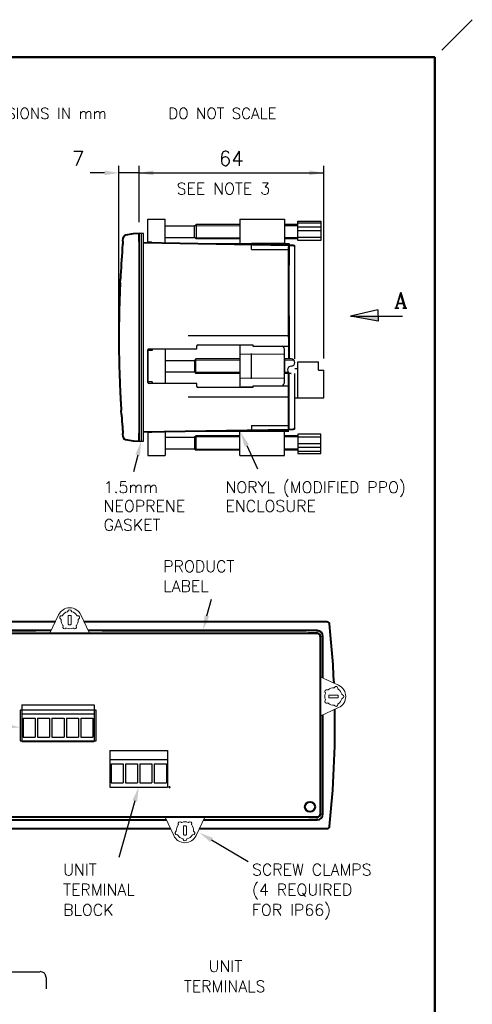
# Model space of a CAD drawing. Extents: x 0 to 196, y 0 to 279.
# Tile 4 of 4: x 117 to 196, y 108 to 279. Entities that reach past the tile are written whole.
import ezdxf
from ezdxf.enums import TextEntityAlignment as Align

# ---------------------------------------------------------------- set-up
doc = ezdxf.new("R2010")
doc.units = 0
doc.header["$LTSCALE"] = 0.5
doc.header["$MEASUREMENT"] = 0
doc.linetypes.add('CENTER2', pattern=[28.575, 19.05, -3.175, 3.175, -3.175])
doc.layers.get('DEFPOINTS').update_dxf_attribs({"color": 75})
for name, color, linetype in [('CENTER', 5, 'CENTER2'), ('FINE', 244, 'Continuous'), ('FORMAT', 7, 'Continuous'), ('TEXT', 5, 'Continuous')]:
    doc.layers.add(name, color=color, linetype=linetype)
doc.layers.add('Clamp', color=1, linetype='Continuous', lineweight=20)
doc.layers.add('OBJECT', color=1, linetype='Continuous', lineweight=50)
doc.styles.add('ROMANC', font='romanc', dxfattribs={"height": 3})
doc.styles.add('ROMANS', font='romans', dxfattribs={"height": 2.5})
doc.dimstyles.get("Standard").update_dxf_attribs({"dimtxt": 0.18, "dimasz": 0.18, "dimexe": 0.18, "dimexo": 0.0625, "dimgap": 0.09, "dimtad": 0, "dimtih": 1, "dimtoh": 1, "dimdec": 4, "dimzin": 0, "dimdsep": 46, "dimtxsty": 'Standard', "dimcen": 0.09, "dimadec": 0, "dimazin": 0, "dimtfac": 1, "dimtdec": 4, "dimtofl": 0, "dimtmove": 0, "dimatfit": 3, "dimfxl": 0, "dimtolj": 1, "dimtzin": 0, "dimarcsym": 0})

# ---------------------------------------------------------------- blocks, each defined once
blk = doc.blocks.new('FORMAT-FIXED')
at = {"layer": 'DEFPOINTS'}
blk.add_line((190.6, 273.46), (195.87, 278.74), dxfattribs=at)
at = {"layer": 'FORMAT', "color": 1, "lineweight": 50}
for p in [(6.5, 272.24), (189.37, 6.5)]:
    blk.add_line(p, (189.37, 272.24), dxfattribs=at)
blk = doc.blocks.new('PROJECTION')
at = {"layer": 'CENTER', "ltscale": 0.5}
blk.add_line((4.28, 4.28), (4.28, -4.27), dxfattribs=at)
at = {"layer": 'CENTER'}
blk.add_line((23.35, 0), (0, 0), dxfattribs=at)
at = {"layer": 'FORMAT'}
for p, q in [((16.41, 1.42), (21.92, 2.85)), ((21.92, 2.85), (21.92, -2.85)), ((16.41, 1.42), (16.41, -1.42)), ((16.41, -1.42), (21.92, -2.85))]:
    blk.add_line(p, q, dxfattribs=at)
for radius in [2.85, 1.43]:
    blk.add_circle((4.28, 0), radius, dxfattribs=at)
at = {"layer": 'FORMAT', "color": 7, "linetype": 'Continuous', "style": 'ROMANS'}
blk.add_text('THIRD ANGLE PROJECTION      DIMENSIONS IN mm      DO NOT SCALE', height=1.9, dxfattribs=at).set_placement((30.02, -0.97))
blk = doc.blocks.new('clamp-ee0.5r')
blk.add_lwpolyline([(5.5, -0.9), (2.31, -2.39, 0.63707), (2.31, -6.27), (5.5, -7.76)], format="xyb")
blk.add_lwpolyline([(2.4, -4.45), (2.4, -4.2, -0.414214), (2.52, -4.08), (3.9, -4.08, -0.414214), (4.02, -4.2), (4.02, -4.45, -0.414214), (3.9, -4.58), (2.52, -4.58, -0.414214), (2.4, -4.45)], format="xyb", close=True)
for centre, radius, start, end in [((3.21, -4.33), 1.5, 122.9494, 165.0506), ((2.33, -2.97), 0.125, 302.9494, 8.5199), ((2.75, -2.9), 0.3, 27.4801, 188.5199), ((3.12, -2.71), 0.125, 207.4801, 273.0506), ((3.21, -4.33), 1.5, 50.9494, 93.0506), ((4.23, -3.07), 0.125, 230.9494, 296.5199), ((4.42, -3.45), 0.3, 315.4801, 116.5199), ((1.71, -4.33), 0.3, 99.4801, 260.5199), ((1.64, -3.91), 0.125, 279.4801, 345.0506), ((1.64, -4.75), 0.125, 14.9494, 80.5199), ((3.21, -4.33), 1.5, 194.9494, 237.0506), ((4.42, -5.21), 0.3, 243.4801, 44.5199), ((4.73, -3.75), 0.125, 135.4801, 201.0506), ((4.73, -4.91), 0.125, 158.9494, 224.5199), ((3.21, -4.33), 1.5, 338.9494, 21.0506), ((2.33, -5.69), 0.125, 351.4801, 57.0506), ((2.75, -5.76), 0.3, 171.4801, 332.5199), ((3.12, -5.95), 0.125, 86.9494, 152.5199), ((3.21, -4.33), 1.5, 266.9494, 309.0506), ((4.23, -5.59), 0.125, 63.4801, 129.0506)]:
    blk.add_arc(centre, radius, start, end)
blk = doc.blocks.new('*D6')
at = {"color": 0, "linetype": 'ByBlock', "lineweight": -2}
for p, q in [((138.08, 243.59), (138.08, 253.39)), ((170.11, 219.89), (170.11, 253.39)), ((138.08, 252.14), (170.11, 252.14)), ((138.08, 241.59), (138.08, 241.59))]:
    blk.add_line(p, q, dxfattribs=at)
at = {"color": 0, "linetype": 'ByBlock'}
for points in [[(138.08, 252.14), (140.58, 251.72), (140.58, 252.56)], [(170.11, 252.14), (167.61, 251.72), (167.61, 252.56)]]:
    blk.add_solid(points, dxfattribs=at)
at = {"layer": 'DEFPOINTS', "color": 0, "linetype": 'ByBlock'}
for p in [(138.08, 241.59), (170.11, 217.89)]:
    blk.add_point(p, dxfattribs=at)
at = {"color": 0, "linetype": 'ByBlock', "lineweight": -2, "insert": (154.07, 254.64), "char_height": 2.5, "attachment_point": 5, "style": 'ROMANS'}
blk.add_mtext('\\A1;64', dxfattribs=at)
blk = doc.blocks.new('CLAMP-TOP-CUTAWAY')
for p, q in [((-9.5, 3), (-9.5, 3.45)), ((-9.25, 3.7), (0.25, 3.7)), ((0.25, 3.7), (0.25, 3.49)), ((0.25, 3.49), (6.5, 3.49)), ((-18, -2.75), (-18, 2.75)), ((-17.75, 3), (-9.5, 3)), ((5.75, 1.25), (5.75, -1.25)), ((5.75, 1.25), (5.75, 0)), ((-9.5, -3), (-17.75, -3)), ((-9.5, -3.45), (-9.5, -3)), ((0.25, -3.7), (-9.25, -3.7)), ((6.5, -3.49), (0.25, -3.49)), ((0.25, -3.49), (0.25, -3.7))]:
    blk.add_line(p, q)
at = {"lineweight": 25}
for p, q in [((-2, 3.47), (-2, -3.47)), ((0.25, 3.67), (-1.8, 3.67)), ((-17.25, 2.71), (-18, 2.71)), ((-18, 2.71), (-18, -2.71)), ((-17.25, 2.99), (-17.25, 2.71)), ((-15, 3), (-15, -3)), ((5.75, -2.67), (5.75, 2.77)), ((-15, 1), (-9.88, 1)), ((-9.63, 1.25), (-9.88, 1)), ((-9.88, 1), (-9.88, -1)), ((-9.63, -1.25), (-9.63, 1.25)), ((-2, 1.25), (-9.63, 1.25)), ((6.89, 1.25), (5.75, 1.25)), ((-15, -1), (-9.88, -1)), ((-9.88, -1), (-9.63, -1.25)), ((-2, -1.25), (-9.63, -1.25)), ((6.89, -1.25), (5.75, -1.25)), ((-17.25, -2.71), (-18, -2.71)), ((-17.25, -2.71), (-17.25, -2.99)), ((0.25, -3.67), (-1.8, -3.67))]:
    blk.add_line(p, q, dxfattribs=at)
at = {"lineweight": 15}
for p, q in [((-15, 2.96), (-17.25, 2.96)), ((5.75, 2.06), (-2, 2.06)), ((-2, 1.05), (-9.83, 1.05)), ((7.35, 1.05), (5.75, 1.05)), ((-2, -1.05), (-9.83, -1.05)), ((6.43, -1.05), (5.75, -1.05)), ((-15, -2.96), (-17.25, -2.96)), ((5.75, -2.06), (-2, -2.06))]:
    blk.add_line(p, q, dxfattribs=at)
for centre, radius, start, end in [((-9.25, 3.45), 0.25, 90, 180), ((-17.75, 2.75), 0.25, 90, 180), ((6.89, 0.62), 0.625, 270, 90), ((6.89, -0.63), 0.625, 90, 270), ((-17.75, -2.75), 0.25, 180, 270), ((-9.25, -3.45), 0.25, 180, 270)]:
    blk.add_arc(centre, radius, start, end)
at = {"lineweight": 25}
for centre, radius, start, end in [((-1.8, 3.47), 0.2, 90, 180), ((4.83, 2.75), 0.924, 0.9207, 52.9091), ((-16.85, 2.99), 0.4, 178.0971, 180), ((-16.85, -2.99), 0.4, 180, 181.2151), ((4.75, -2.67), 1, 305.1566, 0), ((-1.8, -3.47), 0.2, 180, 270)]:
    blk.add_arc(centre, radius, start, end, dxfattribs=at)
at = {"layer": 'DEFPOINTS', "lineweight": 25}
blk.add_line((0, -2.22), (0, 2.22), dxfattribs=at)
blk = doc.blocks.new('*D7')
at = {"color": 0, "linetype": 'ByBlock', "lineweight": -2}
for p, q in [((134.59, 223.99), (134.59, 253.39)), ((138.08, 243.59), (138.08, 253.39)), ((132.09, 252.14), (129.59, 252.14)), ((138.08, 252.14), (134.59, 252.14)), ((140.58, 252.14), (143.08, 252.14))]:
    blk.add_line(p, q, dxfattribs=at)
at = {"color": 0, "linetype": 'ByBlock'}
for points in [[(134.59, 252.14), (132.09, 252.56), (132.09, 251.72)], [(138.08, 252.14), (140.58, 252.56), (140.58, 251.72)]]:
    blk.add_solid(points, dxfattribs=at)
at = {"layer": 'DEFPOINTS', "color": 0, "linetype": 'ByBlock'}
for p in [(138.08, 241.59), (134.59, 221.99)]:
    blk.add_point(p, dxfattribs=at)
at = {"color": 0, "linetype": 'ByBlock', "lineweight": -2, "insert": (127.5, 254.64), "char_height": 2.5, "attachment_point": 5, "style": 'ROMANS'}
blk.add_mtext('\\A1;7', dxfattribs=at)

msp = doc.modelspace()

# ---------------------------------------------------------------- linework, layer by layer
for p, q in [((139.58, 244.08), (142.58, 244.08)), ((139.58, 240.11), (139.58, 244.08)), ((142.58, 239.86), (142.58, 244.08)), ((155.58, 244.08), (163.33, 244.08)), ((155.58, 244.08), (155.58, 239.86)), ((163.33, 244.08), (163.33, 239.86)), ((165.61, 243.17), (163.33, 243.17)), ((138.08, 205.57), (138.08, 241.59)), ((140.21, 240.11), (139.58, 240.11)), ((140.33, 239.98), (140.33, 239.86)), ((146.58, 239.86), (164.08, 239.86)), ((165.61, 240.67), (163.33, 240.67)), ((165.08, 219.83), (165.08, 239.29)), ((146.58, 223.93), (164.08, 223.93)), ((165.08, 207.87), (165.08, 217.33)), ((146.58, 213.23), (164.08, 213.23)), ((140.21, 207.05), (139.58, 207.05)), ((139.58, 207.05), (139.58, 203.08)), ((140.33, 207.18), (140.33, 207.3)), ((142.58, 207.3), (142.58, 203.08)), ((146.58, 207.3), (164.08, 207.3)), ((155.58, 203.08), (155.58, 207.3)), ((163.33, 203.08), (163.33, 207.3)), ((165.61, 206.49), (163.33, 206.49)), ((165.61, 203.99), (163.33, 203.99)), ((139.58, 203.08), (142.58, 203.08)), ((155.58, 203.08), (163.33, 203.08)), ((104.56, 172.2), (167.49, 172.2)), ((169.53, 140.81), (169.53, 171.66)), ((104.59, 140.26), (167.53, 140.26)), ((85.13, 113.44), (120.95, 113.44)), ((121.95, 112.45), (121.95, 110.49))]:
    msp.add_line(p, q)
at = {"lineweight": 25}
for p, q in [((142.58, 242.92), (147.71, 242.92)), ((147.71, 242.92), (147.96, 243.17)), ((147.71, 240.92), (147.71, 242.92)), ((147.96, 243.17), (147.96, 240.67)), ((155.58, 243.17), (147.96, 243.17)), ((142.58, 240.92), (147.71, 240.92)), ((147.96, 240.67), (147.71, 240.92)), ((155.58, 240.67), (147.96, 240.67)), ((139.58, 221.33), (139.58, 215.83)), ((142.58, 206.24), (147.71, 206.24)), ((147.96, 206.49), (147.71, 206.24)), ((147.71, 206.24), (147.71, 204.24)), ((147.96, 203.99), (147.96, 206.49)), ((155.58, 206.49), (147.96, 206.49)), ((142.58, 204.24), (147.71, 204.24)), ((147.71, 204.24), (147.96, 203.99)), ((155.58, 203.99), (147.96, 203.99))]:
    msp.add_line(p, q, dxfattribs=at)
at = {"lineweight": 15}
for p, q in [((155.58, 242.97), (147.76, 242.97)), ((155.58, 240.87), (147.76, 240.87)), ((155.58, 206.29), (147.76, 206.29)), ((155.58, 204.19), (147.76, 204.19))]:
    msp.add_line(p, q, dxfattribs=at)
at = {"color": 7, "linetype": 'Continuous', "lineweight": 40}
for p, q in [((137.08, 241.57), (135.74, 241.34)), ((138.08, 241.59), (137.08, 241.57)), ((138.08, 240.2), (138.08, 241.59)), ((135.28, 240.26), (135.33, 240.89)), ((164.08, 239.55), (138.83, 239.99)), ((164.08, 239.86), (164.08, 238.05)), ((164.08, 239.55), (164.08, 239.3)), ((164.83, 239.54), (164.08, 239.55)), ((164.08, 238.55), (164.08, 239.3)), ((164.08, 223.57), (164.08, 238.55)), ((164.08, 238.05), (164.08, 237.76)), ((164.08, 237.76), (164.08, 236.11)), ((134.81, 233.1), (134.84, 233.76)), ((164.08, 227.33), (164.08, 219.83)), ((164.08, 207.61), (164.08, 217.33)), ((135.03, 210.2), (134.99, 210.87)), ((135.33, 206.27), (135.28, 206.9)), ((138.08, 205.57), (138.08, 206.96)), ((138.83, 207.17), (164.08, 207.61)), ((164.08, 207.61), (164.83, 207.62)), ((135.74, 205.82), (137.08, 205.59)), ((137.08, 205.59), (138.08, 205.57)), ((101.58, 174.24), (123.56, 174.24)), ((128.52, 174.24), (170.51, 174.24)), ((103.09, 172.2), (168.96, 172.2)), ((122.83, 172.66), (103.11, 172.66)), ((120.16, 172.65), (104.96, 172.65)), ((168.98, 172.66), (129.26, 172.66)), ((167.09, 172.65), (131.69, 172.65)), ((168.98, 172.2), (167.49, 172.2)), ((169.51, 171.66), (169.51, 140.81)), ((169.98, 164.44), (169.98, 171.66)), ((169.98, 140.81), (169.98, 158.02)), ((168.96, 140.26), (103.09, 140.26)), ((167.53, 140.26), (168.98, 140.26)), ((103.11, 139.81), (142.83, 139.81)), ((149.26, 139.81), (168.98, 139.81)), ((143.56, 138.22), (101.58, 138.22)), ((170.51, 138.22), (148.52, 138.22))]:
    msp.add_line(p, q, dxfattribs=at)
at = {"color": 7, "linetype": 'Continuous', "lineweight": 0}
for p, q in [((168.98, 172.2), (168.98, 172.66)), ((169.53, 171.66), (169.98, 171.66)), ((168.98, 140.26), (168.98, 139.81)), ((169.53, 140.81), (169.98, 140.81))]:
    msp.add_line(p, q, dxfattribs=at)
for points in [[(165.61, 243.73), (169.59, 243.73), (169.59, 240.42), (165.61, 240.42)], [(138.08, 205.57), (138.83, 205.57), (138.83, 241.59), (138.08, 241.59)], [(165.61, 203.43), (169.59, 203.43), (169.59, 206.75), (165.61, 206.75)]]:
    msp.add_lwpolyline(points, close=True)
msp.add_lwpolyline([(164.08, 215.09), (157.83, 215.09), (157.83, 214.88), (148.33, 214.88, -0.414214), (148.08, 215.13), (148.08, 215.58), (139.83, 215.58, -0.414214), (139.58, 215.83), (139.58, 221.33, -0.414214), (139.83, 221.58), (148.08, 221.58), (148.08, 222.03, -0.414214), (148.33, 222.28), (157.83, 222.28), (157.83, 222.07), (164.08, 222.07)], format="xyb")
at = {"color": 7, "linetype": 'Continuous', "lineweight": 40}
msp.add_circle((167.73, 142.06), 0.876, dxfattribs=at)
for centre, radius, start, end in [((135.83, 240.84), 0.5, 100, 175.0356), ((164.83, 239.29), 0.25, 0, 89), ((164.83, 207.87), 0.25, 271, 360), ((135.83, 206.32), 0.5, 184.9644, 260), ((9.54, 156.23), 162.52, 2.5818, 6.2117), ((168.96, 171.66), 0.546, 0, 90), ((168.98, 171.66), 1, 0, 90), ((168.98, 171.66), 0.546, 0, 90), ((9.54, 156.23), 162.52, 353.7883, 0.968), ((168.96, 140.81), 0.546, 270, 0), ((168.98, 140.81), 0.546, 270, 0), ((168.98, 140.81), 1, 270, 0)]:
    msp.add_arc(centre, radius, start, end, dxfattribs=at)
for centre, radius, start, end in [((140.21, 239.98), 0.125, 0, 90), ((140.21, 207.18), 0.125, 270, 0), ((120.95, 112.45), 1, 0, 90)]:
    msp.add_arc(centre, radius, start, end)
msp.add_ellipse((167.09, 172.65), major_axis=(0.4, 0), ratio=0.017455, start_param=0, end_param=1.570796, dxfattribs=at)
msp.add_open_spline([(135.23, 239.68), (135.09, 237.91), (134.97, 236.14), (134.87, 234.37)], degree=3, dxfattribs=at)
for points, knots in [([(135.28, 240.26), (135.28, 240.26), (135.28, 240.24), (135.27, 240.18), (135.27, 240.14), (135.26, 239.98), (135.24, 239.83), (135.23, 239.68)], [0, 0, 0, 0, 0.25, 0.25, 0.5, 0.5, 1, 1, 1, 1]), ([(134.87, 234.37), (134.87, 234.29), (134.87, 234.21), (134.86, 234.06), (134.85, 233.99), (134.85, 233.88), (134.85, 233.83), (134.84, 233.77), (134.84, 233.76), (134.84, 233.76)], [0, 0, 0, 0, 0.25, 0.25, 0.5, 0.5, 0.75, 0.75, 1, 1, 1, 1]), ([(134.79, 232.72), (134.79, 232.57), (134.77, 232.21), (134.75, 231.66), (134.72, 230.92), (134.69, 229.99), (134.66, 229.01), (134.64, 228.24), (134.62, 227.51), (134.61, 226.62), (134.59, 225.4), (134.58, 224.07), (134.58, 222.68), (134.59, 221.29), (134.62, 219.4), (134.67, 217.44), (134.75, 215.44), (134.8, 214.2), (134.84, 213.36), (134.87, 212.79), (134.9, 212.3), (134.93, 211.85), (134.95, 211.53), (134.96, 211.33), (134.96, 211.26)], [0, 0, 0, 0, 0.020545, 0.050312, 0.076556, 0.125108, 0.17952, 0.214118, 0.232696, 0.281606, 0.338198, 0.402934, 0.467669, 0.532405, 0.597139, 0.731239, 0.807536, 0.87551, 0.904641, 0.925619, 0.955889, 0.972072, 0.989874, 1, 1, 1, 1]), ([(134.81, 233.1), (134.81, 233.1), (134.81, 233.1), (134.81, 233.07), (134.81, 233.06), (134.81, 233), (134.8, 232.97), (134.8, 232.89), (134.8, 232.86), (134.8, 232.79), (134.79, 232.76), (134.79, 232.72)], [0, 0, 0, 0, 0.25, 0.25, 0.5, 0.5, 0.75, 0.75, 0.875, 0.875, 1, 1, 1, 1]), ([(134.96, 211.26), (134.97, 211.22), (134.97, 211.18), (134.97, 211.11), (134.97, 211.08), (134.98, 211.03), (134.98, 211.01), (134.98, 210.97), (134.98, 210.96), (134.98, 210.92), (134.99, 210.9), (134.99, 210.88), (134.99, 210.87), (134.99, 210.87)], [0, 0, 0, 0, 0.125, 0.125, 0.25, 0.25, 0.375, 0.375, 0.5, 0.5, 0.75, 0.75, 1, 1, 1, 1]), ([(135.03, 210.2), (135.03, 210.2), (135.03, 210.19), (135.04, 210.13), (135.04, 210.08), (135.05, 209.97), (135.05, 209.9), (135.06, 209.75), (135.07, 209.67), (135.07, 209.59)], [0, 0, 0, 0, 0.25, 0.25, 0.5, 0.5, 0.75, 0.75, 1, 1, 1, 1]), ([(135.07, 209.59), (135.08, 209.46), (135.09, 209.32), (135.1, 209.19), (135.13, 208.85), (135.15, 208.52), (135.18, 208.18), (135.2, 207.95), (135.21, 207.72), (135.23, 207.49)], [0.001237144, 0.001237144, 0.001237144, 0.001237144, 0.002033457, 0.002033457, 0.002033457, 0.004066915, 0.004066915, 0.004066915, 0.005456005, 0.005456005, 0.005456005, 0.005456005]), ([(135.23, 207.49), (135.24, 207.41), (135.24, 207.33), (135.26, 207.19), (135.26, 207.13), (135.27, 206.97), (135.28, 206.9), (135.28, 206.9)], [0, 0, 0, 0, 0.25, 0.25, 0.5, 0.5, 1, 1, 1, 1]), ([(170.51, 174.24), (170.57, 174.24), (170.64, 174.23), (170.74, 174.21), (170.77, 174.2), (170.81, 174.18), (170.83, 174.17), (170.86, 174.16), (170.87, 174.15), (170.9, 174.13), (170.91, 174.12), (170.94, 174.1), (170.95, 174.09), (170.99, 174.06), (171.01, 174.03), (171.07, 173.95), (171.09, 173.88), (171.1, 173.82)], [0, 0, 0, 0, 0.25, 0.25, 0.375, 0.375, 0.4375, 0.4375, 0.5, 0.5, 0.5625, 0.5625, 0.625, 0.625, 0.75, 0.75, 1, 1, 1, 1]), ([(171.1, 138.65), (171.09, 138.58), (171.07, 138.52), (170.99, 138.4), (170.94, 138.36), (170.86, 138.31), (170.83, 138.29), (170.77, 138.27), (170.73, 138.25), (170.67, 138.24), (170.64, 138.23), (170.57, 138.22), (170.54, 138.22), (170.51, 138.22)], [0, 0, 0, 0, 0.25, 0.25, 0.5, 0.5, 0.625, 0.625, 0.75, 0.75, 0.875, 0.875, 1, 1, 1, 1])]:
    msp.add_open_spline(points, degree=3, knots=knots, dxfattribs=at)
at = {"lineweight": 40}
msp.add_point((143.35, 145.49), dxfattribs=at)
at = {"layer": 'DEFPOINTS'}
for p, q in [((138.46, 241.59), (138.46, 205.57)), ((157.58, 238.86), (157.58, 239.86)), ((163.33, 239.86), (157.58, 239.86)), ((157.58, 238.86), (164.08, 238.86)), ((157.58, 208.3), (157.58, 207.3)), ((157.58, 208.3), (164.08, 208.3)), ((163.33, 207.3), (157.58, 207.3))]:
    msp.add_line(p, q, dxfattribs=at)
at = {"layer": 'DEFPOINTS', "lineweight": 25}
msp.add_line((157.58, 216.36), (157.58, 220.8), dxfattribs=at)
at = {"layer": 'DEFPOINTS'}
msp.add_lwpolyline([(117.46, 153.53), (130.67, 153.53), (130.67, 158.86), (117.46, 158.86)], close=True, dxfattribs=at)
at = {"layer": 'FINE'}
for p, q in [((165.61, 242.97), (163.33, 242.97)), ((169.59, 243.41), (165.61, 243.41)), ((169.55, 242.69), (165.61, 242.69)), ((169.55, 242.08), (165.61, 242.08)), ((165.61, 240.87), (163.33, 240.87)), ((169.59, 240.92), (165.61, 240.92)), ((165.61, 206.29), (163.33, 206.29)), ((169.59, 206.24), (165.61, 206.24)), ((165.61, 204.19), (163.33, 204.19)), ((169.55, 205.08), (165.61, 205.08)), ((169.55, 204.47), (165.61, 204.47)), ((169.59, 203.75), (165.61, 203.75))]:
    msp.add_line(p, q, dxfattribs=at)
at = {"layer": 'FORMAT'}
msp.add_point((172.05, 156.23), dxfattribs=at)
at = {"layer": 'TEXT'}
for p, q in [((179.48, 228.38), (174.75, 227.27)), ((179.48, 228.38), (179.54, 226.39)), ((174.75, 227.27), (183.75, 227.27)), ((179.54, 226.39), (174.76, 227.24)), ((165.61, 213.09), (165.61, 219.34)), ((165.61, 219.34), (169.21, 219.34)), ((169.21, 217.89), (169.21, 219.34)), ((165.08, 218.19), (165.61, 218.19)), ((165.61, 213.09), (165.61, 217.24)), ((169.21, 217.89), (170.11, 217.89)), ((170.11, 213.09), (170.11, 217.89)), ((165.08, 213.09), (165.65, 213.09)), ((165.61, 213.09), (170.11, 213.09)), ((156.75, 204.82), (158.65, 200.75)), ((137.84, 203.15), (137.1, 200.25)), ((149.85, 175.22), (150.62, 178.12)), ((117.77, 159.78), (130.27, 159.78)), ((117.77, 159.78), (117.77, 153.43)), ((130.27, 159.78), (130.27, 153.43)), ((117.77, 158.23), (130.27, 158.23)), ((117.97, 157.48), (120.07, 157.48)), ((117.97, 157.48), (117.97, 154.18)), ((120.07, 157.48), (120.07, 154.18)), ((120.47, 157.48), (120.47, 154.18)), ((120.47, 157.48), (122.57, 157.48)), ((122.57, 157.48), (122.57, 154.18)), ((122.97, 157.48), (122.97, 154.18)), ((122.97, 157.48), (125.07, 157.48)), ((125.07, 157.48), (125.07, 154.18)), ((125.47, 157.48), (125.47, 154.18)), ((125.47, 157.48), (127.57, 157.48)), ((127.57, 157.48), (127.57, 154.18)), ((127.97, 157.48), (127.97, 154.18)), ((127.97, 157.48), (130.07, 157.48)), ((130.07, 157.48), (130.07, 154.18)), ((117.97, 154.18), (120.07, 154.18)), ((120.47, 154.18), (122.57, 154.18)), ((122.97, 154.18), (125.07, 154.18)), ((125.47, 154.18), (127.57, 154.18)), ((127.97, 154.18), (130.07, 154.18)), ((117.77, 153.43), (130.27, 153.43)), ((133.02, 151.84), (143.02, 151.84)), ((133.02, 151.84), (133.02, 145.49)), ((143.02, 151.84), (143.02, 145.49)), ((133.02, 150.29), (143.02, 150.29)), ((133.22, 149.54), (135.32, 149.54)), ((133.22, 149.54), (133.22, 146.24)), ((135.32, 149.54), (135.32, 146.24)), ((135.72, 149.54), (135.72, 146.24)), ((135.72, 149.54), (137.82, 149.54)), ((137.82, 149.54), (137.82, 146.24)), ((138.22, 149.54), (138.22, 146.24)), ((138.22, 149.54), (140.32, 149.54)), ((140.32, 149.54), (140.32, 146.24)), ((140.72, 149.54), (140.72, 146.24)), ((140.72, 149.54), (142.82, 149.54)), ((142.82, 149.54), (142.82, 146.24)), ((133.02, 145.49), (143.02, 145.49)), ((133.22, 146.24), (135.32, 146.24)), ((135.72, 146.24), (137.82, 146.24)), ((138.22, 146.24), (140.32, 146.24)), ((140.72, 146.24), (142.82, 146.24)), ((137.34, 143.08), (134.57, 133.25)), ((150.67, 136.32), (156.98, 132.58))]:
    msp.add_line(p, q, dxfattribs=at)
for points in [[(174.75, 227.27), (179.52, 227.27), (179.54, 226.39)], [(156.37, 204.65), (157.13, 205), (155.7, 207.09)], [(137.44, 203.25), (138.24, 203.05), (138.46, 205.57)], [(149.44, 175.32), (150.25, 175.11), (149.2, 172.8)], [(115.01, 156.5), (114.93, 155.67), (117.46, 155.86)], [(137.75, 142.97), (136.94, 143.19), (138.02, 145.49)], [(150.46, 135.96), (150.89, 136.67), (148.52, 137.59)]]:
    msp.add_solid(points, dxfattribs=at)

# ---------------------------------------------------------------- block references
msp.add_blockref('CLAMP-TOP-CUTAWAY', (157.58, 218.58))
at = {"layer": 'Clamp'}
for p, rotation in [((130.38, 177.7), 270), ((175.01, 156.9), 180), ((141.71, 134.76), 90)]:
    msp.add_blockref('clamp-ee0.5r', p, dxfattribs=dict(at, rotation=rotation))
at = {"layer": 'FORMAT'}
msp.add_blockref('FORMAT-FIXED', (0, 0), dxfattribs=at)
at = {"layer": 'OBJECT'}
msp.add_blockref('PROJECTION', (33.05, 262.49), dxfattribs=at)

# ---------------------------------------------------------------- texts
at = {"layer": 'TEXT'}
for s, height, style, p in [('SEE NOTE 3', 2, 'ROMANS', (144.59, 248.41)), ('A', 2.7, 'ROMANC', (182.33, 228.67)), ('1.5mm ', 2, 'ROMANS', (131.94, 196.56)), ('NORYL (MODIFIED PPO)', 2, 'ROMANS', (153.07, 196.56)), ('NEOPRENE', 2, 'ROMANS', (131.94, 193.29)), ('ENCLOSURE', 2, 'ROMANS', (153.07, 193.29)), ('GASKET', 2, 'ROMANS', (131.94, 190.02)), ('PRODUCT', 2, 'ROMANS', (142.27, 182.83)), ('LABEL', 2, 'ROMANS', (142.27, 179.38)), ('UNIT', 2, 'ROMANS', (150.14, 113.4)), ('TERMINALS', 2, 'ROMANS', (145.86, 109.91))]:
    msp.add_text(s, height=height, dxfattribs=dict(at, style=style)).set_placement(p)
at = {"layer": 'TEXT', "style": 'ROMANS'}
for s, p in [('UNIT', (124.91, 131.17)), ('SCREW CLAMPS', (157.67, 131.17)), ('TERMINAL ', (124.91, 127.67)), ('(4 REQUIRED ', (157.67, 127.67)), ('BLOCK', (124.91, 124.17)), ('FOR IP66)', (157.67, 124.17))]:
    msp.add_text(s, height=2, dxfattribs=at).set_placement(p, align=Align.MIDDLE_LEFT)

# ---------------------------------------------------------------- dimensions: what is measured, and where the dimension line sits
at = {"layer": 'TEXT'}
for base, p2, picture, middle in [((134.59, 252.14), (134.59, 221.99), '*D7', (127.5, 254.64)), ((170.11, 252.14), (170.11, 217.89), '*D6', (154.07, 254.64))]:
    dim = msp.add_linear_dim(base=base, p1=(138.08, 241.59), p2=p2, dimstyle='Standard', override={"dimtxt": 2.5, "dimasz": 2.5, "dimexe": 1.25, "dimexo": 2, "dimgap": 1.25, "dimtad": 1, "dimtih": 0, "dimtoh": 0, "dimdec": 0, "dimlfac": 2, "dimtxsty": 'ROMANS', "dimcen": 2.5, "dimtdec": 1, "dimtofl": 1, "dimtmove": 2}, dxfattribs=at)
    dim.commit()
    dim.dimension.update_dxf_attribs({"geometry": picture, "text_midpoint": middle})

doc.saveas('drawing.dxf')
